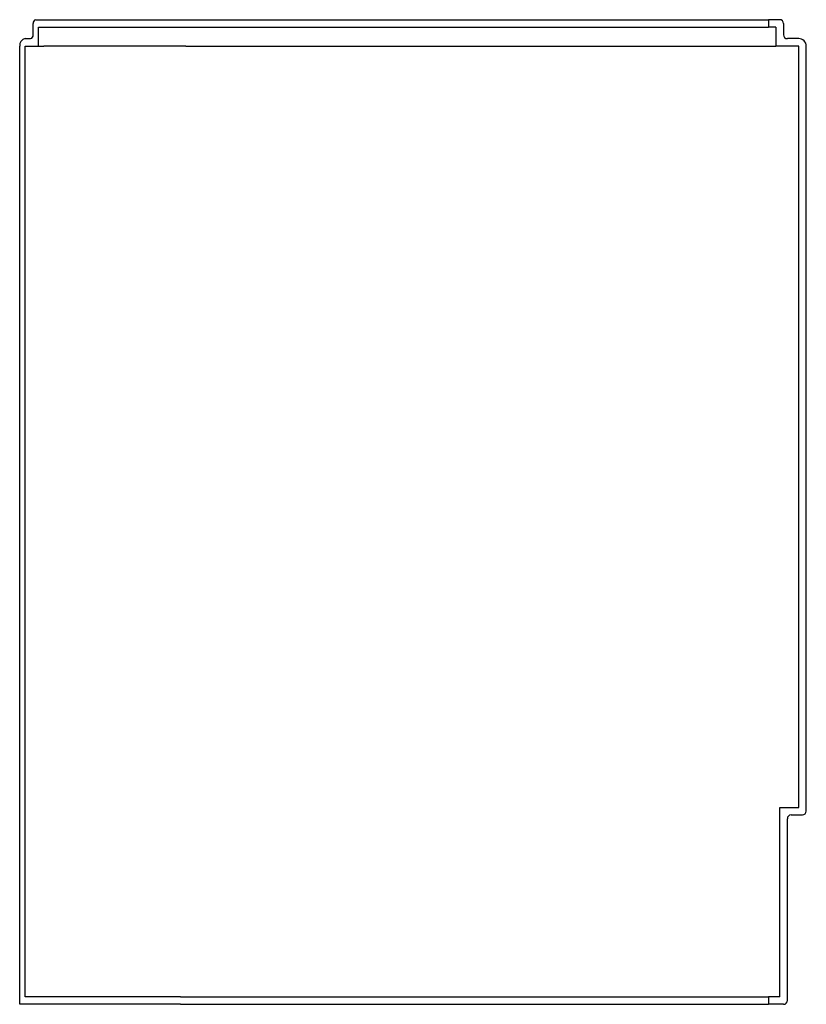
# Model space of a CAD drawing. Header units: millimetres. Extents: x 4110.133 to 4110.548, y 1289.295 to 1289.815.
import ezdxf

# ---------------------------------------------------------------- set-up
doc = ezdxf.new("R2010")
doc.units = ezdxf.units.MM
doc.layers.add('SANINDUSA', color=3, linetype='Continuous')

msp = doc.modelspace()

# ---------------------------------------------------------------- linework, layer by layer
at = {"layer": 'SANINDUSA'}
for p, q in [((4110.14122, 1289.81499), (4110.21759, 1289.81499)), ((4110.21759, 1289.81499), (4110.52776, 1289.81499)), ((4110.52776, 1289.81499), (4110.52776, 1289.81099)), ((4110.53376, 1289.81499), (4110.52776, 1289.81499)), ((4110.13981, 1289.80699), (4110.13981, 1289.81299)), ((4110.14264, 1289.80099), (4110.14264, 1289.81099)), ((4110.14264, 1289.81099), (4110.21759, 1289.81099)), ((4110.21759, 1289.81099), (4110.52776, 1289.81099)), ((4110.53176, 1289.81099), (4110.52776, 1289.81099)), ((4110.53176, 1289.81099), (4110.53176, 1289.80099)), ((4110.53576, 1289.81299), (4110.53576, 1289.80699)), ((4110.13556, 1289.80499), (4110.13839, 1289.80499)), ((4110.54376, 1289.80499), (4110.53776, 1289.80499)), ((4110.13274, 1289.29499), (4110.13274, 1289.80099)), ((4110.13556, 1289.29899), (4110.13556, 1289.80099)), ((4110.13556, 1289.80099), (4110.14264, 1289.80099)), ((4110.14264, 1289.80099), (4110.14546, 1289.80099)), ((4110.22042, 1289.80099), (4110.14546, 1289.80099)), ((4110.22042, 1289.80099), (4110.53176, 1289.80099)), ((4110.54376, 1289.80099), (4110.53176, 1289.80099)), ((4110.54376, 1289.39899), (4110.54376, 1289.80099)), ((4110.54776, 1289.39699), (4110.54776, 1289.80099)), ((4110.53376, 1289.29899), (4110.53376, 1289.39899)), ((4110.53376, 1289.39899), (4110.54376, 1289.39899)), ((4110.53776, 1289.29699), (4110.53776, 1289.39299)), ((4110.53976, 1289.39499), (4110.54576, 1289.39499)), ((4110.21759, 1289.29899), (4110.13556, 1289.29899)), ((4110.21759, 1289.29899), (4110.52776, 1289.29899)), ((4110.52776, 1289.29899), (4110.52776, 1289.29499)), ((4110.53376, 1289.29899), (4110.52776, 1289.29899)), ((4110.21759, 1289.29499), (4110.13274, 1289.29499)), ((4110.21759, 1289.29499), (4110.52776, 1289.29499)), ((4110.53576, 1289.29499), (4110.52776, 1289.29499))]:
    msp.add_line(p, q, dxfattribs=at)
for centre, radius, start, end in [((4110.14158, 1289.81324), 0.00179, 101.4218, 188.0495), ((4110.53376, 1289.81299), 0.002, 0, 90), ((4110.13627, 1289.80149), 0.00357, 101.4218, 188.0495), ((4110.13804, 1289.80674), 0.00179, 281.4218, 8.0495), ((4110.53776, 1289.80699), 0.002, 180, 270), ((4110.54376, 1289.80099), 0.004, 0, 90), ((4110.53976, 1289.39299), 0.002, 90, 180), ((4110.54576, 1289.39699), 0.002, 270, 0), ((4110.53576, 1289.29699), 0.002, 270, 0)]:
    msp.add_arc(centre, radius, start, end, dxfattribs=at)

doc.saveas('drawing.dxf')
